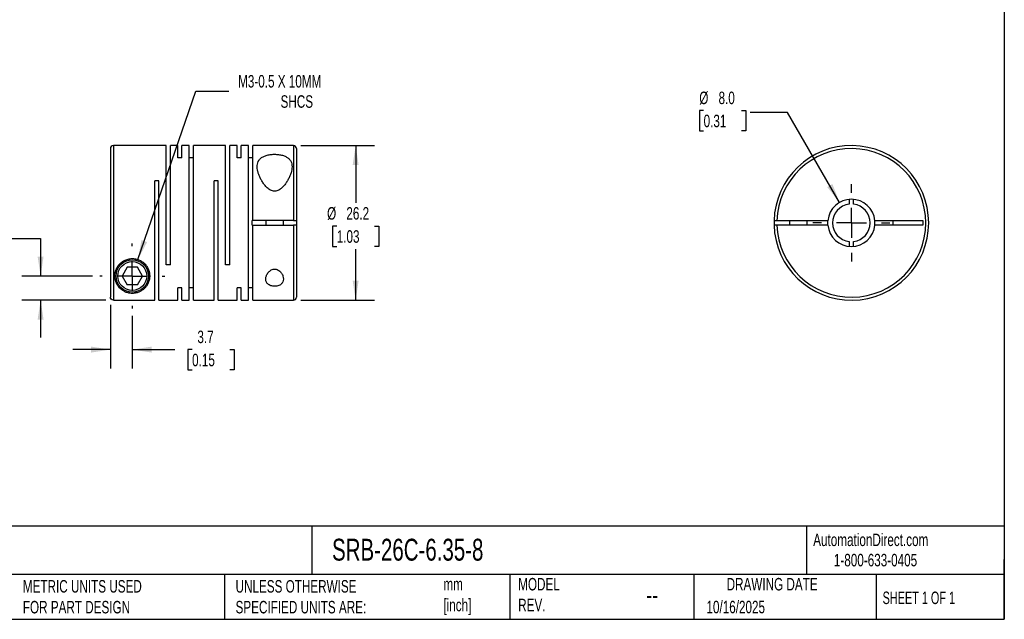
# Model space of a CAD drawing. Header units: millimetres. Extents: x 6 to 273, y 6 to 210.
# Tile 2 of 3: x 106 to 273, y 6 to 108. Entities that reach past the tile are written whole.
import ezdxf

# ---------------------------------------------------------------- set-up
doc = ezdxf.new("R2010")
doc.units = ezdxf.units.MM
doc.linetypes.add('SLD-Center', pattern=[19.05, 15.24, -1.27, 1.27, -1.27])
doc.linetypes.add('SLD-Solid', pattern=[0])
doc.layers.add('CENTER', color=40, linetype='SLD-Center')
doc.layers.add('DIMENSIONS', color=140, linetype='SLD-Solid', lineweight=25)
doc.layers.add('TEXT', color=140, linetype='SLD-Solid', lineweight=25)
doc.styles.add('SLDTEXTSTYLE0', font='TXT', dxfattribs={"width": 0.7})
doc.styles.add('SLDTEXTSTYLE1', font='TXT', dxfattribs={"width": 0.65})
doc.dimstyles.new('SLDDIMSTYLE0', dxfattribs={"dimtxt": 2.158008, "dimasz": 3.302, "dimexe": 0, "dimexo": 0.0625, "dimgap": 0.539502, "dimtad": 0, "dimtih": 1, "dimtoh": 1, "dimdec": 1, "dimrnd": 1e-09, "dimzin": 12, "dimdsep": 46, "dimtxsty": 'SLDTEXTSTYLE0', "dimsah": 1, "dimcen": 0.09, "dimadec": 0, "dimazin": 3, "dimtfac": 1, "dimtdec": 1, "dimtmove": 0, "dimatfit": 0, "dimfxl": 0, "dimfrac": 2, "dimtolj": 1, "dimtzin": 12, "dimarcsym": 0})
doc.dimstyles.new('SLDDIMSTYLE1', dxfattribs={"dimtxt": 2.158008, "dimasz": 3.302, "dimexe": 0, "dimexo": 0.0625, "dimgap": 0.539502, "dimtad": 0, "dimtih": 1, "dimtoh": 1, "dimdec": 1, "dimrnd": 1e-09, "dimzin": 12, "dimdsep": 46, "dimtxsty": 'SLDTEXTSTYLE0', "dimsah": 1, "dimcen": 0.09, "dimadec": 0, "dimazin": 3, "dimtfac": 1, "dimtdec": 1, "dimtofl": 0, "dimtmove": 0, "dimatfit": 3, "dimfxl": 0, "dimfrac": 2, "dimtolj": 1, "dimtzin": 12, "dimarcsym": 0})
doc.dimstyles.new('SLDDIMSTYLE2', dxfattribs={"dimtxt": 2.158008, "dimasz": 3.302, "dimexe": 0, "dimexo": 0.0625, "dimgap": 0.539502, "dimtad": 0, "dimtih": 1, "dimtoh": 1, "dimdec": 1, "dimrnd": 1e-09, "dimzin": 12, "dimdsep": 46, "dimtxsty": 'SLDTEXTSTYLE0', "dimsah": 1, "dimcen": 0, "dimadec": 0, "dimazin": 3, "dimtfac": 1, "dimtdec": 1, "dimtofl": 0, "dimtmove": 0, "dimatfit": 3, "dimfxl": 0, "dimfrac": 2, "dimtolj": 1, "dimtzin": 12, "dimarcsym": 0})
doc.dimstyles.new('SLDDIMSTYLE3', dxfattribs={"dimtxt": 2.158008, "dimasz": 3.302, "dimexe": 0, "dimexo": 0.0625, "dimgap": 0.539502, "dimtad": 0, "dimtih": 1, "dimtoh": 1, "dimdec": 1, "dimrnd": 1e-09, "dimzin": 4, "dimdsep": 46, "dimtxsty": 'SLDTEXTSTYLE0', "dimsah": 1, "dimcen": 0, "dimadec": 0, "dimazin": 1, "dimtfac": 1, "dimtdec": 1, "dimtofl": 0, "dimtmove": 0, "dimatfit": 3, "dimfxl": 0, "dimfrac": 2, "dimtolj": 1, "dimtzin": 12, "dimarcsym": 0})

# ---------------------------------------------------------------- blocks, each defined once
blk = doc.blocks.new('_D')
at = {"layer": 'DIMENSIONS'}
for p, q in [((121.68, 59.66), (121.68, 48.87)), ((125.38, 57.76), (125.38, 48.87)), ((121.68, 52.05), (115.33, 52.05)), ((125.38, 52.05), (132.58, 52.05)), ((135.51, 52.05), (134.78, 52.05)), ((134.78, 52.05), (134.78, 48.62)), ((141.92, 52.05), (142.65, 52.05)), ((142.65, 52.05), (142.65, 48.62)), ((134.78, 48.62), (135.51, 48.62)), ((142.65, 48.62), (141.92, 48.62))]:
    blk.add_line(p, q, dxfattribs=at)
for points in [[(121.68, 52.05), (118.38, 52.56), (118.38, 51.54)], [(125.38, 52.05), (128.68, 51.54), (128.68, 52.56)]]:
    blk.add_solid(points, dxfattribs=at)
at = {"layer": 'DIMENSIONS', "char_height": 2.117, "attachment_point": 1, "style": 'SLDTEXTSTYLE0'}
for s, insert in [('3.7', (136.41, 55.26)), ('0.15', (135.51, 51.35))]:
    blk.add_mtext(s, dxfattribs=dict(at, insert=insert))
blk = doc.blocks.new('_D_1')
at = {"layer": 'DIMENSIONS'}
for p, q in [((93.2, 70.87), (92.48, 70.87)), ((92.48, 70.87), (92.48, 67.44)), ((99.61, 70.87), (100.34, 70.87)), ((100.34, 70.87), (100.34, 67.44)), ((103.51, 70.87), (109.86, 70.87)), ((109.86, 70.87), (109.86, 64.52)), ((92.48, 67.44), (93.2, 67.44)), ((100.34, 67.44), (99.61, 67.44)), ((118.62, 64.52), (106.68, 64.52)), ((120.91, 60.43), (106.68, 60.43)), ((109.86, 60.43), (109.86, 54.08))]:
    blk.add_line(p, q, dxfattribs=at)
for points in [[(109.86, 64.52), (110.36, 67.82), (109.35, 67.82)], [(109.86, 60.43), (109.35, 57.13), (110.36, 57.13)]]:
    blk.add_solid(points, dxfattribs=at)
at = {"layer": 'DIMENSIONS', "char_height": 2.117, "attachment_point": 1, "style": 'SLDTEXTSTYLE0'}
for s, insert in [('4.1', (94.1, 74.08)), ('0.16', (93.2, 70.17))]:
    blk.add_mtext(s, dxfattribs=dict(at, insert=insert))
blk = doc.blocks.new('_D_2')
at = {"layer": 'DIMENSIONS'}
for p, q in [((153.95, 86.62), (166.38, 86.62)), ((163.21, 86.62), (163.21, 76.89)), ((160, 72.97), (159.28, 72.97)), ((159.28, 72.97), (159.28, 69.54)), ((166.41, 72.97), (167.14, 72.97)), ((167.14, 72.97), (167.14, 69.54)), ((159.28, 69.54), (160, 69.54)), ((163.21, 60.42), (163.21, 69.06)), ((167.14, 69.54), (166.41, 69.54)), ((153.95, 60.42), (166.38, 60.42))]:
    blk.add_line(p, q, dxfattribs=at)
for points in [[(163.21, 86.62), (162.7, 83.32), (163.71, 83.32)], [(163.21, 60.42), (163.71, 63.72), (162.7, 63.72)]]:
    blk.add_solid(points, dxfattribs=at)
at = {"layer": 'DIMENSIONS', "char_height": 2.117, "attachment_point": 1, "style": 'SLDTEXTSTYLE0'}
for s, insert in [('%%c', (158.37, 76.19)), ('26.2', (161.63, 76.19)), ('1.03', (160, 72.27))]:
    blk.add_mtext(s, dxfattribs=dict(at, insert=insert))
blk = doc.blocks.new('_D_3')
at = {"layer": 'DIMENSIONS'}
for p, q in [((126.34, 67.31), (136.15, 95.84)), ((136.15, 95.84), (141.71, 95.84))]:
    blk.add_line(p, q, dxfattribs=at)
blk.add_solid([(126.34, 67.31), (127.89, 70.27), (126.93, 70.6)], dxfattribs=at)
at = {"layer": 'DIMENSIONS', "attachment_point": 1, "style": 'SLDTEXTSTYLE0'}
for s, insert, char_height in [('M3-0.5 X 10MM', (143.3, 98.57), 2.1167), ('SHCS', (150.49, 95.14), 2.117)]:
    blk.add_mtext(s, dxfattribs=dict(at, insert=insert, char_height=char_height))
blk = doc.blocks.new('SW_CENTERMARKSYMBOL_0')
at = {"layer": 'CENTER', "color": 0}
for p, q in [((0, 5.08), (0, 5.49)), ((0, 0), (0, 2.54)), ((-5.08, 0), (-5.49, 0)), ((0, 0), (-2.54, 0)), ((0, 0), (0, -2.54)), ((0, 0), (2.54, 0)), ((5.08, 0), (5.49, 0)), ((0, -5.08), (0, -5.49))]:
    blk.add_line(p, q, dxfattribs=at)
blk = doc.blocks.new('_D_4')
at = {"layer": 'DIMENSIONS'}
for p, q in [((222.13, 92.55), (221.41, 92.55)), ((221.41, 92.55), (221.41, 89.12)), ((228.54, 92.55), (229.27, 92.55)), ((229.27, 92.55), (229.27, 89.12)), ((236.34, 92.24), (229.99, 92.24)), ((245.15, 76.99), (236.34, 92.24)), ((221.41, 89.12), (222.13, 89.12)), ((229.27, 89.12), (228.54, 89.12))]:
    blk.add_line(p, q, dxfattribs=at)
blk.add_solid([(245.15, 76.99), (243.94, 80.1), (243.06, 79.59)], dxfattribs=at)
at = {"layer": 'DIMENSIONS', "char_height": 2.117, "attachment_point": 1, "style": 'SLDTEXTSTYLE0'}
for s, insert in [('%%c', (221.4, 95.76)), ('8.0', (224.66, 95.76)), ('0.31', (222.13, 91.85))]:
    blk.add_mtext(s, dxfattribs=dict(at, insert=insert))
blk = doc.blocks.new('SW_CENTERMARKSYMBOL_1')
at = {"layer": 'CENTER', "color": 0}
for p, q in [((0, 5.08), (0, 6.54)), ((0, 0), (0, 2.54)), ((-5.08, 0), (-6.54, 0)), ((0, 0), (-2.54, 0)), ((0, 0), (0, -2.54)), ((0, 0), (2.54, 0)), ((5.08, 0), (6.54, 0)), ((0, -5.08), (0, -6.54))]:
    blk.add_line(p, q, dxfattribs=at)

msp = doc.modelspace()

# ---------------------------------------------------------------- linework, layer by layer
for p, q in [((121.68, 86.12), (121.68, 60.93)), ((131.13, 86.62), (122.18, 86.62)), ((122.18, 86.62), (122.18, 60.43)), ((131.13, 66.42), (131.13, 86.62)), ((133.08, 86.62), (131.84, 86.62)), ((131.84, 66.42), (131.84, 86.62)), ((133.08, 84.53), (133.08, 86.62)), ((135.03, 86.62), (133.79, 86.62)), ((133.79, 84.53), (133.79, 86.62)), ((135.03, 60.42), (135.03, 86.62)), ((141.18, 86.62), (135.74, 86.62)), ((135.74, 60.42), (135.74, 86.62)), ((141.18, 66.42), (141.18, 86.62)), ((143.13, 86.62), (141.89, 86.62)), ((141.89, 66.42), (141.89, 86.62)), ((143.13, 84.53), (143.13, 86.62)), ((145.08, 86.62), (143.84, 86.62)), ((143.84, 84.53), (143.84, 86.62)), ((145.08, 60.42), (145.08, 86.62)), ((152.68, 86.62), (145.79, 86.62)), ((145.79, 73.9), (145.79, 86.62)), ((152.68, 86.62), (152.68, 73.9)), ((153.18, 86.12), (153.18, 73.9)), ((133.79, 84.53), (133.08, 84.53)), ((135.74, 84.53), (135.03, 84.53)), ((143.84, 84.53), (143.13, 84.53)), ((145.79, 84.53), (145.08, 84.53)), ((129.89, 80.62), (129.18, 80.62)), ((129.18, 60.43), (129.18, 80.62)), ((129.89, 60.42), (129.89, 80.62)), ((139.94, 80.62), (139.23, 80.62)), ((139.23, 60.42), (139.23, 80.62)), ((139.94, 60.42), (139.94, 80.62)), ((246.78, 77.5), (246.78, 76.68)), ((247.53, 76.68), (247.53, 77.5)), ((145.68, 73.15), (145.68, 73.9)), ((145.79, 73.9), (145.68, 73.9)), ((152.68, 73.9), (145.79, 73.9)), ((147.98, 73.9), (147.98, 73.15)), ((150.98, 73.15), (150.98, 73.9)), ((153.18, 73.9), (153.18, 73.15)), ((234.56, 73.9), (243.17, 73.9)), ((236.65, 73.9), (236.65, 73.15)), ((239.65, 73.15), (239.65, 73.9)), ((251.13, 73.9), (259.25, 73.9)), ((254.25, 73.15), (254.25, 73.9)), ((259.25, 73.9), (259.25, 73.15)), ((145.68, 73.15), (145.79, 73.15)), ((145.79, 60.42), (145.79, 73.15)), ((145.79, 73.15), (152.68, 73.15)), ((152.68, 73.15), (152.68, 60.42)), ((153.18, 73.15), (153.18, 60.92)), ((243.17, 73.15), (234.56, 73.15)), ((259.25, 73.15), (251.13, 73.15)), ((246.78, 70.37), (246.78, 69.54)), ((247.53, 69.54), (247.53, 70.37)), ((124.51, 66.02), (123.65, 64.52)), ((126.24, 66.02), (124.51, 66.02)), ((127.11, 64.52), (126.24, 66.02)), ((131.84, 66.42), (131.13, 66.42)), ((141.89, 66.42), (141.18, 66.42)), ((123.65, 64.52), (124.51, 63.02)), ((126.24, 63.02), (127.11, 64.52)), ((126.24, 63.02), (124.51, 63.02)), ((133.79, 62.51), (133.08, 62.51)), ((133.08, 60.42), (133.08, 62.51)), ((133.79, 60.42), (133.79, 62.51)), ((135.74, 62.51), (135.03, 62.51)), ((143.84, 62.51), (143.13, 62.51)), ((143.13, 60.42), (143.13, 62.51)), ((143.84, 60.42), (143.84, 62.51)), ((145.79, 62.51), (145.08, 62.51)), ((122.18, 60.43), (129.18, 60.43)), ((129.89, 60.42), (133.08, 60.42)), ((133.79, 60.42), (135.03, 60.42)), ((135.74, 60.42), (139.23, 60.42)), ((139.94, 60.42), (143.13, 60.42)), ((143.84, 60.42), (145.08, 60.42)), ((145.79, 60.42), (152.68, 60.42))]:
    msp.add_line(p, q)
at = {"flags": 128}
for points in [[(243.15, 73.52), (243.17, 73.89), (243.17, 73.9)], [(243.17, 73.15), (243.17, 73.15), (243.15, 73.52)]]:
    msp.add_lwpolyline(points, dxfattribs=at)
for radius in [2.75, 2.45]:
    msp.add_circle((125.38, 64.52), radius)
for centre, radius, start, end in [((122.18, 86.12), 0.5, 90, 180), ((152.68, 86.12), 0.5, 0, 90), ((247.15, 73.52), 13.1, 181.6404, 178.3596), ((247.15, 73.52), 12.6, 181.7055, 178.2945), ((247.15, 73.52), 4, 5.3794, 174.6206), ((247.15, 73.52), 3.18, 96.7831, 263.2169), ((247.15, 73.52), 3.18, 276.7831, 83.2169), ((247.15, 73.52), 13.1, 178.3596, 181.6404), ((247.15, 73.52), 4, 354.6206, 5.3794), ((247.15, 73.52), 4, 185.3794, 354.6206), ((152.68, 60.92), 0.5, 270, 0)]:
    msp.add_arc(centre, radius, start, end)
for points, knots in [([(152.43, 83.04), (152.43, 83.37), (152.37, 83.69), (152.15, 84.1), (152.05, 84.24), (151.82, 84.47), (151.68, 84.58), (151.36, 84.77), (151.18, 84.85), (150.78, 84.99), (150.56, 85.04), (150.1, 85.11), (149.86, 85.13), (149.38, 85.15), (149.14, 85.14), (148.67, 85.09), (148.44, 85.05), (148.01, 84.94), (147.82, 84.87), (147.47, 84.7), (147.31, 84.6), (147.04, 84.39), (146.93, 84.27), (146.66, 83.87), (146.56, 83.57), (146.51, 82.93), (146.55, 82.59), (146.68, 82.06), (146.73, 81.88), (146.87, 81.52), (146.94, 81.34), (147.12, 80.98), (147.21, 80.8), (147.43, 80.44), (147.55, 80.26), (147.81, 79.91), (147.96, 79.74), (148.27, 79.42), (148.45, 79.27), (148.85, 79.02), (149.08, 78.93), (149.44, 78.88), (149.56, 78.89), (149.8, 78.92), (149.92, 78.96), (150.14, 79.05), (150.24, 79.1), (150.44, 79.23), (150.53, 79.3), (150.79, 79.52), (150.95, 79.69), (151.24, 80.03), (151.37, 80.2), (151.6, 80.56), (151.71, 80.74), (151.9, 81.1), (151.99, 81.28), (152.14, 81.65), (152.21, 81.83), (152.37, 82.36), (152.43, 82.71), (152.43, 83.04)], [0, 0, 0, 0, 0.0625, 0.0625, 0.09375, 0.09375, 0.125, 0.125, 0.15625, 0.15625, 0.1875, 0.1875, 0.21875, 0.21875, 0.25, 0.25, 0.28125, 0.28125, 0.3125, 0.3125, 0.34375, 0.34375, 0.375, 0.375, 0.4375, 0.4375, 0.5, 0.5, 0.53125, 0.53125, 0.5625, 0.5625, 0.59375, 0.59375, 0.625, 0.625, 0.65625, 0.65625, 0.6875, 0.6875, 0.71875, 0.71875, 0.734375, 0.734375, 0.75, 0.75, 0.765625, 0.765625, 0.78125, 0.78125, 0.8125, 0.8125, 0.84375, 0.84375, 0.875, 0.875, 0.90625, 0.90625, 0.9375, 0.9375, 1, 1, 1, 1]), ([(152.68, 73.9), (152.81, 73.9), (152.94, 73.9), (153.12, 73.9), (153.18, 73.9), (153.18, 73.9)], [0, 0, 0, 0, 0.5, 0.5, 1, 1, 1, 1]), ([(234.06, 73.9), (234.06, 73.9), (234.11, 73.9), (234.3, 73.9), (234.43, 73.9), (234.56, 73.9)], [0, 0, 0, 0, 0.5, 0.5, 1, 1, 1, 1]), ([(153.18, 73.15), (153.18, 73.15), (153.12, 73.15), (152.94, 73.15), (152.81, 73.15), (152.68, 73.15)], [0, 0, 0, 0, 0.5, 0.5, 1, 1, 1, 1]), ([(234.56, 73.15), (234.43, 73.15), (234.3, 73.15), (234.11, 73.15), (234.06, 73.15), (234.06, 73.15)], [0, 0, 0, 0, 0.5, 0.5, 1, 1, 1, 1]), ([(122.43, 64.52), (122.43, 64.17), (122.49, 63.85), (122.65, 63.39), (122.71, 63.25), (122.86, 62.97), (122.95, 62.84), (123.24, 62.47), (123.47, 62.25), (123.9, 61.96), (124.05, 61.88), (124.4, 61.73), (124.6, 61.67), (124.93, 61.6), (125.05, 61.59), (125.29, 61.57), (125.41, 61.57), (125.65, 61.58), (125.77, 61.6), (125.99, 61.63), (126.1, 61.66), (126.4, 61.75), (126.58, 61.82), (126.9, 61.99), (127.04, 62.08), (127.3, 62.28), (127.42, 62.39), (127.64, 62.62), (127.74, 62.75), (128, 63.14), (128.14, 63.42), (128.27, 63.89), (128.3, 64.06), (128.33, 64.4), (128.33, 64.57), (128.29, 65.11), (128.2, 65.48), (127.92, 66.03), (127.81, 66.21), (127.54, 66.54), (127.38, 66.7), (127.03, 66.98), (126.83, 67.1), (126.4, 67.3), (126.17, 67.37), (125.7, 67.46), (125.46, 67.48), (124.98, 67.45), (124.73, 67.41), (124.39, 67.31), (124.28, 67.26), (124.07, 67.17), (123.96, 67.11), (123.67, 66.94), (123.49, 66.8), (123.17, 66.49), (123.03, 66.32), (122.8, 65.97), (122.71, 65.79), (122.49, 65.24), (122.43, 64.87), (122.43, 64.52)], [0, 0, 0, 0, 0.0625, 0.0625, 0.09375, 0.09375, 0.125, 0.125, 0.1875, 0.1875, 0.21875, 0.21875, 0.25, 0.25, 0.265625, 0.265625, 0.28125, 0.28125, 0.296875, 0.296875, 0.3125, 0.3125, 0.34375, 0.34375, 0.375, 0.375, 0.40625, 0.40625, 0.4375, 0.4375, 0.5, 0.5, 0.53125, 0.53125, 0.5625, 0.5625, 0.625, 0.625, 0.65625, 0.65625, 0.6875, 0.6875, 0.71875, 0.71875, 0.75, 0.75, 0.78125, 0.78125, 0.8125, 0.8125, 0.828125, 0.828125, 0.84375, 0.84375, 0.875, 0.875, 0.90625, 0.90625, 0.9375, 0.9375, 1, 1, 1, 1]), ([(150.98, 64), (150.98, 64.17), (150.95, 64.34), (150.84, 64.67), (150.76, 64.83), (150.59, 65.07), (150.53, 65.15), (150.39, 65.3), (150.31, 65.37), (150.14, 65.49), (150.04, 65.55), (149.83, 65.64), (149.72, 65.67), (149.48, 65.7), (149.36, 65.69), (149.13, 65.64), (149.02, 65.6), (148.72, 65.44), (148.56, 65.3), (148.3, 65), (148.2, 64.83), (148.06, 64.5), (148.01, 64.34), (147.97, 64.01), (147.98, 63.85), (148.06, 63.54), (148.13, 63.39), (148.3, 63.2), (148.37, 63.14), (148.52, 63.03), (148.61, 62.98), (148.89, 62.85), (149.12, 62.8), (149.48, 62.78), (149.6, 62.78), (149.83, 62.81), (149.94, 62.83), (150.15, 62.89), (150.25, 62.93), (150.43, 63.02), (150.51, 63.08), (150.72, 63.25), (150.82, 63.39), (150.95, 63.68), (150.98, 63.84), (150.98, 64)], [0, 0, 0, 0, 0.0625, 0.0625, 0.125, 0.125, 0.15625, 0.15625, 0.1875, 0.1875, 0.21875, 0.21875, 0.25, 0.25, 0.28125, 0.28125, 0.3125, 0.3125, 0.375, 0.375, 0.4375, 0.4375, 0.5, 0.5, 0.5625, 0.5625, 0.625, 0.625, 0.65625, 0.65625, 0.6875, 0.6875, 0.75, 0.75, 0.78125, 0.78125, 0.8125, 0.8125, 0.84375, 0.84375, 0.875, 0.875, 0.9375, 0.9375, 1, 1, 1, 1]), ([(122.18, 60.43), (122.05, 60.43), (121.92, 60.48), (121.73, 60.67), (121.68, 60.8), (121.68, 60.93)], [0, 0, 0, 0, 0.5, 0.5, 1, 1, 1, 1])]:
    msp.add_open_spline(points, degree=3, knots=knots)
at = {"layer": 'TEXT'}
for p, q in [((273.05, 209.55), (273.05, 6.35)), ((273.05, 22.13), (6.35, 22.13)), ((155.76, 22.13), (155.76, 13.97)), ((239.58, 22.13), (239.58, 13.97)), ((273.05, 6.35), (273.05, 16.51)), ((273.05, 13.97), (6.35, 13.97)), ((141, 13.97), (141, 6.35)), ((189.3, 13.97), (189.3, 6.35)), ((220.47, 13.97), (220.47, 6.35)), ((251.35, 13.97), (251.35, 6.35)), ((6.35, 6.35), (273.05, 6.35))]:
    msp.add_line(p, q, dxfattribs=at)

# ---------------------------------------------------------------- block references
at = {"layer": 'CENTER'}
for name, p in [('SW_CENTERMARKSYMBOL_1', (247.15, 73.52)), ('SW_CENTERMARKSYMBOL_0', (125.38, 64.52))]:
    msp.add_blockref(name, p, dxfattribs=at)

# ---------------------------------------------------------------- texts
at = {"layer": 'TEXT'}
for s, insert, char_height, attachment_point, style in [('SRB-26C-6.35-8', (159.21, 20), 3.7042, 1, 'SLDTEXTSTYLE0'), ('AutomationDirect.com', (240.69, 20.88), 2.1167, 1, 'SLDTEXTSTYLE0'), ('1-800-633-0405', (244.19, 17.44), 2.1167, 1, 'SLDTEXTSTYLE0'), ('MODEL ^JREV.', (190.73, 13.36), 2.1167, 1, 'SLDTEXTSTYLE0'), ('DRAWING DATE', (233.73, 13.36), 2.1167, 2, 'SLDTEXTSTYLE0'), ('METRIC UNITS USED ^JFOR PART DESIGN', (106.85, 13), 2.1167, 1, 'SLDTEXTSTYLE0'), ('UNLESS OTHERWISE ^JSPECIFIED UNITS ARE:', (142.87, 13), 2.1167, 1, 'SLDTEXTSTYLE0'), ('mm^J[inch]', (178.06, 13.36), 2.117, 1, 'SLDTEXTSTYLE0'), ('--', (212.43, 12.08), 3.175, 1, 'SLDTEXTSTYLE0'), ('SHEET 1 OF 1', (252.44, 11.05), 2.1167, 1, 'SLDTEXTSTYLE1'), ('10/16/2025', (222.61, 9.49), 2.117, 1, 'SLDTEXTSTYLE0')]:
    msp.add_mtext(s, dxfattribs=dict(at, insert=insert, char_height=char_height, attachment_point=attachment_point, style=style))

# ---------------------------------------------------------------- dimensions: what is measured, and where the dimension line sits
at = {"layer": 'DIMENSIONS'}
dim = msp.add_diameter_dim_2p(p1=(124.42, 61.73), p2=(126.34, 67.31), text='M3-0.5 X 10MM\\PSHCS', dimstyle='SLDDIMSTYLE2', override={"dimpost": '<>'}, dxfattribs=at)
dim.commit()
dim.dimension.update_dxf_attribs({"geometry": '_D_3', "text_midpoint": (154.47, 95.84), "dimtype": 163})
dim = msp.add_diameter_dim_2p(p1=(249.15, 70.06), p2=(245.15, 76.99), dimstyle='SLDDIMSTYLE3', dxfattribs=at)
dim.commit()
dim.dimension.update_dxf_attribs({"geometry": '_D_4', "text_midpoint": (225.34, 92.24), "dimtype": 163})
dim = msp.add_linear_dim(base=(163.21, 60.42), p1=(152.68, 86.62), p2=(152.68, 60.42), angle=90, text='%%c<>', dimstyle='SLDDIMSTYLE1', dxfattribs=at)
dim.commit()
dim.dimension.update_dxf_attribs({"geometry": '_D_2', "text_midpoint": (163.21, 72.97), "dimtype": 160})
dim = msp.add_linear_dim(base=(109.86, 64.52), p1=(122.18, 60.43), p2=(119.89, 64.52), angle=90, dimstyle='SLDDIMSTYLE0', dxfattribs=at)
dim.commit()
dim.dimension.update_dxf_attribs({"geometry": '_D_1', "text_midpoint": (109.86, 70.87), "dimtype": 160})
dim = msp.add_linear_dim(base=(125.38, 52.05), p1=(121.68, 60.93), p2=(125.38, 59.03), dimstyle='SLDDIMSTYLE0', dxfattribs=at)
dim.commit()
dim.dimension.update_dxf_attribs({"geometry": '_D', "text_midpoint": (138.72, 52.05), "dimtype": 160})

doc.saveas('drawing.dxf')
